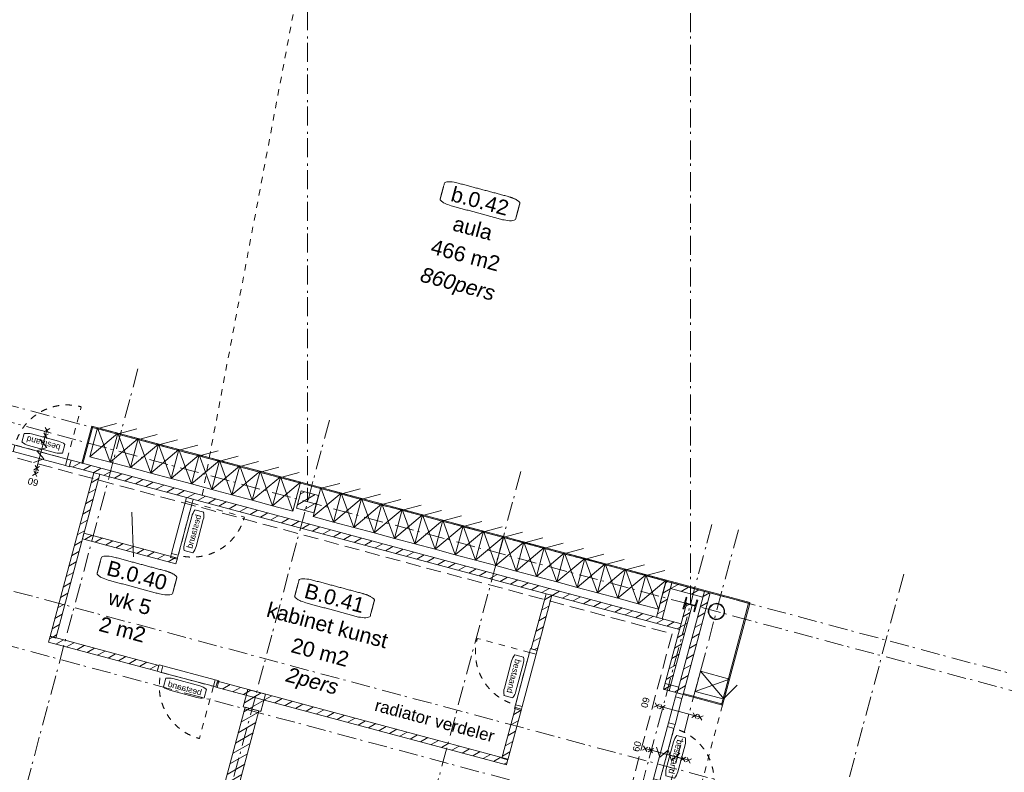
# Model space of a CAD drawing. Header units: millimetres. Extents: x -62314 to 79800, y -34032 to 28340.
# Tile 36 of 85: x 24238 to 40633, y -12281 to 247. Entities that reach past the tile are written whole.
import ezdxf
from ezdxf.enums import TextEntityAlignment as Align

# ---------------------------------------------------------------- set-up
doc = ezdxf.new("R2010")
doc.units = ezdxf.units.MM
doc.header["$LTSCALE"] = 508
doc.header["$PDMODE"] = 1
doc.header["$PDSIZE"] = -2
for name, pattern in [('Dash Style-1', [0.41664, 0.20828, -0.20836]), ('Dash Style-2', [0.694425, 0.48607, -0.208355]), ('Dash Style-6', [1.04164, 0.625, -0.20828, 0.06943, -0.13893])]:
    doc.linetypes.add(name, pattern=pattern)
for name, color, linetype, lineweight in [('(00) tekening-bovenliggend', 8, 'Dash Style-1', 0), ('(00) tekening-lijn draairichting', 7, 'Dash Style-1', 0), ('(00) tekening-merk kozijn', 40, 'Continuous', 0), ('(00) tekening-stramien-algemeen', 7, 'Dash Style-6', 0), ('(00) tekst-algemeen', 8, 'Continuous', 0), ('(00) tekst-ruimtenummer-algemeen', 8, 'Continuous', 0), ('(00) tekst-ruimtenummer-gradering', 8, 'Continuous', 0), ('(04) bouwaanvraag-brandweer-bestaand-WBDBO 60min', 1, 'Dash Style-2', 0), ('(21) buitenwanden-bestaand', 7, 'Continuous', 0), ('(28) hoofddraagconstructie-H staalprofielen', 33, 'Continuous', 0), ('(42) binnenwandafwerkingen-R plaatmateriaal algemeen', 12, 'Continuous', 0), ('AL28MH--_METAAL', 3, 'Continuous', 0), ('None', 7, 'Continuous', 0)]:
    doc.layers.add(name, color=color, linetype=linetype, lineweight=lineweight)
doc.styles.add('Arial', font='Arial')
doc.styles.add('Arial Italic (italic)', font='Arial Italic')
doc.styles.add('Helvetica', font='Helvetica')
pattern_1 = [(45, (0, 0), (-89.80256, 89.80256), [])]

# ---------------------------------------------------------------- blocks, each defined once
blk = doc.blocks.new('locker')
at = {"layer": 'None', "color": 17, "lineweight": 0, "transparency": 33554687}
for p, q in [((-350, 0), (0, -500)), ((-350, -500), (0, 0)), ((-65, 150), (-325, 0))]:
    blk.add_line(p, q, dxfattribs=at)
at = {"layer": 'None', "color": 17, "lineweight": 0, "transparency": 33554687, "flags": 128}
blk.add_lwpolyline([(-350, 0), (0, 0), (0, -500), (-350, -500)], close=True, dxfattribs=at)
blk = doc.blocks.new('Group-5-1')
at = {"layer": '(42) binnenwandafwerkingen-R plaatmateriaal algemeen', "color": 17, "lineweight": 0, "transparency": 33554687, "flags": 128}
for points in [[(11916, 11358), (11934, 11358), (11934, 10721), (11916, 10721)], [(13264, 11358), (13282, 11358), (13282, 10721), (13264, 10721)], [(15546, 11358), (15564, 11358), (15564, 10721), (15546, 10721)], [(16564, 11358), (16582, 11358), (16582, 10721), (16564, 10721)], [(21424, 11339), (21442, 11339), (21442, 10721), (21424, 10721)], [(22442, 11358), (22460, 11358), (22460, 10721), (22442, 10721)], [(25057, 11358), (25075, 11358), (25075, 10721), (25057, 10721)], [(26530, 11358), (26548, 11358), (26548, 10721), (26530, 10721)]]:
    blk.add_lwpolyline(points, close=True, dxfattribs=at)
blk = doc.blocks.new('Group-6-1')
at = {"layer": '(42) binnenwandafwerkingen-R plaatmateriaal algemeen', "color": 17, "lineweight": 0, "transparency": 33554687, "flags": 128}
blk.add_lwpolyline([(26530, 11358), (37875, 11358), (37875, 11340), (26530, 11340)], close=True, dxfattribs=at)
at = {"layer": 'None', "color": 17, "transparency": 33554687}
for name, p in [('locker', (26980, 11357)), ('locker', (27330, 11357)), ('locker', (27680, 11357)), ('locker', (28030, 11357)), ('locker', (28380, 11357)), ('locker', (28730, 11357)), ('locker', (29080, 11357)), ('locker', (29430, 11357)), ('locker', (29780, 11357)), ('locker', (30130, 11357)), ('locker', (30830, 11357)), ('locker', (31180, 11357)), ('locker', (31530, 11357)), ('locker', (31880, 11357)), ('locker', (32230, 11357)), ('locker', (32580, 11357)), ('locker', (32930, 11357)), ('locker', (33280, 11357)), ('locker', (33630, 11357)), ('locker', (33980, 11357)), ('locker', (34330, 11357)), ('locker', (34680, 11357)), ('locker', (35030, 11357)), ('locker', (35380, 11357)), ('locker', (35730, 11357)), ('locker', (36080, 11357)), ('locker', (36430, 11357)), ('Group-5-1', (0, 0))]:
    blk.add_blockref(name, p, dxfattribs=at)
blk = doc.blocks.new('Group-7-1')
at = {"layer": '(00) tekening-bovenliggend', "color": 17, "lineweight": 0, "transparency": 33554687}
blk.add_line((37875, 9590), (37875, 8040), dxfattribs=at)
at = {"layer": '(42) binnenwandafwerkingen-R plaatmateriaal algemeen', "color": 17, "lineweight": 0, "transparency": 33554687, "flags": 128}
for points in [[(37857, 11340), (37875, 11340), (37875, 9590), (37857, 9590)], [(37195, 9608), (37875, 9608), (37875, 9590), (37195, 9590)], [(37195, 8040), (37875, 8040), (37875, 8022), (37195, 8022)], [(37857, 8040), (37875, 8040), (37875, 1858), (37857, 1858)], [(37525, 1508), (37512, 1521), (37862, 1871), (37875, 1858)], [(37507, 1508), (37525, 1508), (37525, 320), (37507, 320)]]:
    blk.add_lwpolyline(points, close=True, dxfattribs=at)
at = {"layer": 'None', "color": 17, "transparency": 33554687, "xscale": -1, "rotation": 270}
for p in [(37875, 10040), (37875, 7957), (37875, 7245), (37875, 6895), (37875, 6545), (37875, 6195), (37875, 5845), (37875, 5495), (37875, 5145), (37875, 4795), (37875, 4445), (37875, 3708), (37875, 3358), (37875, 3008), (37875, 2658), (37875, 2308)]:
    blk.add_blockref('locker', p, dxfattribs=at)
blk = doc.blocks.new('00-merk kozijn')
at = {"layer": '(00) tekening-merk kozijn', "color": 2, "lineweight": 0, "transparency": 33554687, "flags": 128}
blk.add_lwpolyline([(233, 50, 0.105357), (349, 75), (350, 75), (350, 225), (349, 225, 0.105357), (233, 250), (-233, 250, 0.105357), (-349, 225), (-350, 225), (-350, 75), (-349, 75, 0.105357), (-233, 50)], format="xyb", close=True, dxfattribs=at)
at = {"layer": 'None', "color": 2, "linetype": 'Continuous', "lineweight": 0, "transparency": 33554687}
blk.add_point((0, 0), dxfattribs=at)
at = {"layer": '(00) tekening-merk kozijn', "color": 2, "transparency": 33554687, "style": 'Arial'}
blk.add_attdef('MERK', text='', height=101, dxfattribs=at).set_placement((0, 150), align=Align.MIDDLE_CENTER)
blk = doc.blocks.new('bi-BESTAAND-01')
at = {"layer": '(00) tekening-lijn draairichting', "color": 17, "lineweight": 0, "transparency": 33554687, "flags": 128}
blk.add_lwpolyline([(67, -114), (67, -1014, 0.414214), (967, -114)], format="xyb", close=True, dxfattribs=at)
at = {"layer": 'None', "color": 17, "lineweight": 0, "transparency": 33554687, "flags": 128}
for points in [[(0, 0), (67, 0), (67, -114), (0, -114)], [(67, 0), (967, 0), (967, -114), (67, -114)], [(967, 0), (1034, 0), (1034, -114), (967, -114)]]:
    blk.add_lwpolyline(points, close=True, dxfattribs=at)
at = {"layer": '(00) tekening-merk kozijn', "color": 1, "transparency": 33554687}
ref = blk.add_blockref('00-merk kozijn', (517, -114), dxfattribs=dict(at, rotation=180))
ref.add_attrib('MERK', 'bestaand', dxfattribs={"color": 2, "transparency": 33554687, "height": 100.6, "style": 'Arial'}).set_placement((517, -264), align=Align.MIDDLE_CENTER)
blk = doc.blocks.new('Group-14-1')
at = {"layer": '(00) tekening-lijn draairichting', "color": 17, "lineweight": 0, "transparency": 33554687, "flags": 128}
blk.add_lwpolyline([(37195, 8107), (38095, 8107, 0.414214), (37195, 9007)], format="xyb", close=True, dxfattribs=at)
at = {"layer": 'None', "color": 17, "lineweight": 0, "transparency": 33554687, "flags": 128}
for points in [[(37081, 9523), (37081, 9590), (37195, 9590), (37195, 9523)], [(37081, 9074), (37081, 9523), (37195, 9523), (37195, 9074)], [(37081, 9007), (37081, 9074), (37195, 9074), (37195, 9007)], [(37081, 8107), (37081, 9007), (37195, 9007), (37195, 8107)], [(37081, 8040), (37081, 8107), (37195, 8107), (37195, 8040)]]:
    blk.add_lwpolyline(points, close=True, dxfattribs=at)
at = {"layer": '(00) tekening-merk kozijn', "color": 1, "transparency": 33554687, "rotation": 270}
blk.add_blockref('00-merk kozijn', (37195, 8557), dxfattribs=at).add_auto_attribs({'MERK': 'bestaand'})
blk = doc.blocks.new('Group-15-1')
at = {"layer": 'None', "color": 17, "transparency": 33554687}
for p, rotation in [((26342, 10609), 180), ((34658, 9672), 270)]:
    blk.add_blockref('bi-BESTAAND-01', p, dxfattribs=dict(at, rotation=rotation))
at = {"layer": 'None', "color": 17, "transparency": 33554687, "xscale": -1, "rotation": 90}
blk.add_blockref('bi-BESTAAND-01', (28361, 10621), dxfattribs=at)
at = {"layer": 'None', "color": 17, "transparency": 33554687}
blk.add_blockref('Group-14-1', (0, 0), dxfattribs=at)
at = {"layer": 'None', "color": 17, "transparency": 33554687, "xscale": -1}
blk.add_blockref('bi-BESTAAND-01', (29672, 7812), dxfattribs=at)
blk = doc.blocks.new('kolom rond')
at = {"layer": '(28) hoofddraagconstructie-H staalprofielen', "color": 1, "lineweight": 0, "transparency": 33554687, "flags": 128}
for points in [[(-137, 0, -0.414214), (0, 136, -0.414214), (136, 0, -0.414214), (0, -137, -0.414214)], [(-129, 0, -0.414214), (0, 128, -0.414214), (128, 0, -0.414214), (0, -129, -0.414214)]]:
    blk.add_lwpolyline(points, format="xyb", close=True, dxfattribs=at)
blk.add_lwpolyline([(128, 0), (128, -13), (126, -25), (123, -37), (119, -49), (113, -61), (107, -71), (99, -82), (91, -91), (82, -99), (71, -107), (61, -113), (49, -119), (37, -123), (25, -126), (13, -128), (0, -129), (-13, -128), (-25, -126), (-37, -123), (-49, -119), (-61, -113), (-71, -107), (-82, -99), (-91, -91), (-99, -82), (-107, -71), (-113, -61), (-119, -49), (-123, -37), (-126, -25), (-128, -13), (-129, 0), (-128, 13), (-126, 25), (-123, 37), (-119, 49), (-113, 61), (-107, 71), (-99, 82), (-91, 91), (-82, 99), (-71, 107), (-61, 113), (-49, 119), (-37, 123), (-25, 126), (-13, 128), (0, 128), (13, 128), (25, 126), (37, 123), (49, 119), (61, 113), (71, 107), (82, 99), (91, 91), (99, 82), (107, 71), (113, 61), (119, 49), (123, 37), (126, 25), (128, 13)], close=True, dxfattribs=at)
blk = doc.blocks.new('kolom staal bestaand')
at = {"layer": 'AL28MH--_METAAL', "color": 1, "lineweight": 0, "transparency": 33554687, "flags": 128}
blk.add_lwpolyline([(-100, 200), (100, 200), (100, 185), (22.5, 185), (22.5, 185, 0.4142136), (4.5, 167), (4.5, 33, 0.4142136), (22.5, 15), (100, 15), (100, 0), (-100, 0), (-100, 15), (-22.5, 15, 0.4142136), (-4.5, 33), (-4.5, 167, 0.4142136), (-22.5, 185), (-100, 185)], format="xyb", close=True, dxfattribs=at)
blk = doc.blocks.new('(00)-1-ruimtenummer-200')
at = {"layer": '(00) tekst-ruimtenummer-algemeen', "color": 17, "lineweight": 0, "transparency": 33554687}
blk.add_open_spline([(433, 618), (491, 618), (592, 600), (650, 570), (650, 420), (650, 271), (592, 241), (491, 223), (0, 223), (-491, 223), (-592, 241), (-650, 271), (-650, 420), (-650, 570), (-592, 600), (-491, 618), (-15, 618), (433, 618)], degree=2, knots=[0, 0, 0, 0.013296, 0.026591, 0.039887, 0.251662, 0.264958, 0.278253, 0.291549, 0.503324, 0.51662, 0.529915, 0.543211, 0.754986, 0.768281, 0.781577, 0.794873, 1, 1, 1], dxfattribs=at)
at = {"layer": 'None', "color": 2, "linetype": 'Continuous', "lineweight": 0}
blk.add_point((0, 0), dxfattribs=at)
at = {"layer": '(00) tekst-ruimtenummer-algemeen', "color": 17, "transparency": 33554687, "style": 'Arial'}
for tag, p in [('nummer', (0, 223)), ('naam', (0, -243)), ('oppervlak', (0, -710))]:
    blk.add_attdef(tag, text='', height=251, dxfattribs=at).set_placement(p, align=Align.BOTTOM_CENTER)
at = {"layer": '(00) tekst-ruimtenummer-gradering', "color": 17, "transparency": 33554687, "style": 'Arial Italic (italic)'}
blk.add_attdef('personen', text='', height=251, dxfattribs=at).set_placement((0, -876), align=Align.TOP_CENTER)
at = {"layer": 'None', "color": 0, "flags": 1}
blk.add_attdef('klasse', (-1353, -1667), '', height=251, dxfattribs=at)
blk = doc.blocks.new('Group-46-1')
at = {"layer": '(04) bouwaanvraag-brandweer-bestaand-WBDBO 60min', "color": 1, "lineweight": 0, "transparency": 33554687}
for p, q in [((-37.5, -412.5), (37.5, -337.5)), ((-37.5, -337.5), (37.5, -412.5))]:
    blk.add_line(p, q, dxfattribs=at)
blk = doc.blocks.new('Group-47-1')
at = {"layer": '(04) bouwaanvraag-brandweer-bestaand-WBDBO 60min', "color": 1, "lineweight": 0, "transparency": 33554687}
for p, q in [((-37.5, 412.5), (37.5, 337.5)), ((-37.5, 337.5), (37.5, 412.5))]:
    blk.add_line(p, q, dxfattribs=at)
blk = doc.blocks.new('Group-48-1')
at = {"layer": '(04) bouwaanvraag-brandweer-bestaand-WBDBO 60min', "color": 1, "lineweight": 0, "transparency": 33554687}
for p, q in [((-38, 241), (38, 316)), ((-38, 316), (38, 241))]:
    blk.add_line(p, q, dxfattribs=at)
blk = doc.blocks.new('Group-49-1')
at = {"layer": '(04) bouwaanvraag-brandweer-bestaand-WBDBO 60min', "color": 1, "lineweight": 0, "transparency": 33554687}
for p, q in [((-38, -243), (38, -318)), ((-38, -318), (38, -243))]:
    blk.add_line(p, q, dxfattribs=at)
blk = doc.blocks.new('Group-50-1')
at = {"layer": '(04) bouwaanvraag-brandweer-bestaand-WBDBO 60min', "color": 1, "linetype": 'Continuous', "lineweight": 0, "transparency": 33554687}
for p, q in [((75, 200), (-75, 100)), ((75, 0), (-75, 100)), ((75, 0), (-75, -100)), ((-75, -100), (75, -200))]:
    blk.add_line(p, q, dxfattribs=at)
blk = doc.blocks.new('brand-zs deur-2')
at = {"layer": '(04) bouwaanvraag-brandweer-bestaand-WBDBO 60min', "color": 1, "linetype": 'Continuous', "lineweight": 0, "transparency": 33554687}
blk.add_line((0, -250), (0, 250), dxfattribs=at)
at = {"layer": '(04) bouwaanvraag-brandweer-bestaand-WBDBO 60min', "color": 2, "linetype": 'Continuous', "lineweight": 0, "transparency": 33554687}
blk.add_point((0, 0), dxfattribs=at)
at = {"layer": '(04) bouwaanvraag-brandweer-bestaand-WBDBO 60min', "color": 1, "transparency": 33554687}
blk.add_blockref('Group-50-1', (0, 0), dxfattribs=at)
blk = doc.blocks.new('brand-rw 60 + zelfs')
at = {"layer": '(04) bouwaanvraag-brandweer-bestaand-WBDBO 60min', "color": 1, "linetype": 'Continuous', "lineweight": 0, "transparency": 33554687}
blk.add_line((0, -375), (0, 375), dxfattribs=at)
at = {"layer": '(04) bouwaanvraag-brandweer-bestaand-WBDBO 60min', "color": 2, "linetype": 'Continuous', "lineweight": 0, "transparency": 33554687}
blk.add_point((0, 0), dxfattribs=at)
at = {"layer": '(04) bouwaanvraag-brandweer-bestaand-WBDBO 60min', "color": 1, "transparency": 33554687}
for name in ['Group-47-1', 'Group-48-1', 'Group-49-1', 'Group-46-1']:
    blk.add_blockref(name, (0, 0), dxfattribs=at)
at = {"layer": 'None', "color": 17, "transparency": 33554687}
blk.add_blockref('brand-zs deur-2', (0, 0), dxfattribs=at)
at = {"layer": '(04) bouwaanvraag-brandweer-bestaand-WBDBO 60min', "color": 1, "transparency": 33554687, "insert": (0, 459.4875), "char_height": 113.17139, "attachment_point": 8, "line_spacing_factor": 0.963327, "style": 'Arial'}
blk.add_mtext('60', dxfattribs=at)
blk = doc.blocks.new('Group-51-1')
at = {"layer": '(04) bouwaanvraag-brandweer-bestaand-WBDBO 60min', "color": 1, "linetype": 'Continuous', "lineweight": 0, "transparency": 33554687}
for p, q in [((37.5, 412.5), (-37.5, 337.5)), ((37.5, 337.5), (-37.5, 412.5))]:
    blk.add_line(p, q, dxfattribs=at)
blk = doc.blocks.new('Group-52-1')
at = {"layer": '(04) bouwaanvraag-brandweer-bestaand-WBDBO 60min', "color": 1, "linetype": 'Continuous', "lineweight": 0, "transparency": 33554687}
for p, q in [((37.5, -412.5), (-37.5, -337.5)), ((37.5, -337.5), (-37.5, -412.5))]:
    blk.add_line(p, q, dxfattribs=at)
blk = doc.blocks.new('Group-53-1')
at = {"layer": '(04) bouwaanvraag-brandweer-bestaand-WBDBO 60min', "color": 1, "linetype": 'Continuous', "lineweight": 0, "transparency": 33554687}
for p, q in [((38, 315), (-38, 240)), ((38, 240), (-38, 315))]:
    blk.add_line(p, q, dxfattribs=at)
blk = doc.blocks.new('Group-54-1')
at = {"layer": '(04) bouwaanvraag-brandweer-bestaand-WBDBO 60min', "color": 1, "linetype": 'Continuous', "lineweight": 0, "transparency": 33554687}
for p, q in [((38, -315), (-38, -240)), ((38, -240), (-38, -315))]:
    blk.add_line(p, q, dxfattribs=at)
blk = doc.blocks.new('brand-60 wbdbo')
at = {"layer": '(04) bouwaanvraag-brandweer-bestaand-WBDBO 60min', "color": 1, "linetype": 'Continuous', "lineweight": 0, "transparency": 33554687}
blk.add_line((0, 375), (0, -375), dxfattribs=at)
at = {"layer": '(04) bouwaanvraag-brandweer-bestaand-WBDBO 60min', "color": 2, "linetype": 'Continuous', "lineweight": 0, "transparency": 33554687}
blk.add_point((0, 0), dxfattribs=at)
at = {"layer": '(04) bouwaanvraag-brandweer-bestaand-WBDBO 60min', "color": 1, "transparency": 33554687}
for name in ['Group-51-1', 'Group-53-1', 'Group-54-1', 'Group-52-1']:
    blk.add_blockref(name, (0, 0), dxfattribs=at)
at = {"layer": '(04) bouwaanvraag-brandweer-bestaand-WBDBO 60min', "color": 1, "transparency": 33554687, "insert": (0, -631), "char_height": 113.2, "attachment_point": 8, "line_spacing_factor": 0.963327, "style": 'Arial'}
blk.add_mtext('60', dxfattribs=at)
blk = doc.blocks.new('blok B 00')
at = {"layer": '(21) buitenwanden-bestaand', "linetype": 'Continuous', "lineweight": 0, "transparency": 33554687}
h = blk.add_hatch(dxfattribs=at)
h.set_pattern_fill('Brick', style=0, pattern_type=2)
h.set_pattern_definition(pattern_1)
h.paths.add_polyline_path([(36434.6, 10720.6), (36534.6, 10720.6), (36534.6, 11340.1), (36434.6, 11340.1)])
h = blk.add_hatch(dxfattribs=at)
h.set_pattern_fill('Brick', style=0, pattern_type=2)
h.set_pattern_definition(pattern_1)
h.paths.add_polyline_path([(37094.6, 11240.1), (37094.6, 11340.1), (36534.6, 11340.1), (36534.6, 11240.1)])
h = blk.add_hatch(dxfattribs=at)
h.set_pattern_fill('Brick', style=0, pattern_type=2)
h.set_pattern_definition(pattern_1)
h.paths.add_polyline_path([(37094.6, 9590.1), (37194.6, 9590.1), (37194.6, 11340.1), (37094.6, 11340.1)])
h = blk.add_hatch(dxfattribs=at)
h.set_pattern_fill('Brick', style=0, pattern_type=2)
h.set_pattern_definition(pattern_1)
h.paths.add_polyline_path([(30175.4, 11220), (30475.4, 11220), (30475.4, 10920), (30175.4, 10920)])
h = blk.add_hatch(dxfattribs=at)
h.set_pattern_fill('Brick', style=0, pattern_type=2)
h.set_pattern_definition(pattern_1)
h.paths.add_polyline_path([(36857.6, 9590.1), (36957.6, 9590.1), (36957.6, 11065.6), (36857.6, 11065.6)])
h = blk.add_hatch(dxfattribs=at)
h.set_pattern_fill('Brick', style=0, pattern_type=2)
h.set_pattern_definition(pattern_1)
h.paths.add_polyline_path([(26343.6, 10720.6), (26343.6, 10620.6), (36857.6, 10620.6), (36857.6, 10720.6)])
h = blk.add_hatch(dxfattribs=at)
h.set_pattern_fill('Brick', style=0, pattern_type=2)
h.set_pattern_definition(pattern_1)
h.paths.add_polyline_path([(26763.1, 7795.8), (26863.1, 7795.8), (26863.1, 10618), (26763.1, 10618)])
h = blk.add_hatch(dxfattribs=at)
h.set_pattern_fill('Brick', style=0, pattern_type=2)
h.set_pattern_definition(pattern_1)
h.paths.add_polyline_path([(34557.7, 9671.8), (34657.7, 9671.8), (34657.7, 10620.6), (34557.7, 10620.6)])
h = blk.add_hatch(dxfattribs=at)
h.set_pattern_fill('Brick', style=0, pattern_type=2)
h.set_pattern_definition(pattern_1)
h.paths.add_polyline_path([(36857.6, 9590.1), (37094.6, 9590.1), (37094.6, 9690.1), (36857.6, 9690.1)])
h = blk.add_hatch(dxfattribs=at)
h.set_pattern_fill('Brick', style=0, pattern_type=2)
h.set_pattern_definition(pattern_1)
h.paths.add_polyline_path([(28475.1, 9505.3), (28475.1, 9605.3), (26863.4, 9605.3), (26863.4, 9505.3)])
h = blk.add_hatch(dxfattribs=at)
h.set_pattern_fill('Brick', style=0, pattern_type=2)
h.set_pattern_definition(pattern_1)
h.paths.add_polyline_path([(34657.7, 8660), (34557.7, 8660), (34557.7, 7784.7), (34657.7, 7784.7)])
h = blk.add_hatch(dxfattribs=at)
h.set_pattern_fill('Brick', style=0, pattern_type=2)
h.set_pattern_definition(pattern_1)
h.paths.add_polyline_path([(28638, 7698.4), (28638, 7798.3), (26763.1, 7798.3), (26763.1, 7698.4)])
h = blk.add_hatch(dxfattribs=at)
h.set_pattern_fill('Brick', style=0, pattern_type=2)
h.set_pattern_definition(pattern_1)
h.paths.add_polyline_path([(29649.8, 7798.3), (29649.8, 7698.4), (34657.7, 7698.4), (34657.7, 7798.3)])
h = blk.add_hatch(dxfattribs=at)
h.set_pattern_fill('Brick', style=0, pattern_type=2)
h.set_pattern_definition(pattern_1)
h.paths.add_polyline_path([(30175, 7798.3), (30475, 7798.3), (30475, 7498.4), (30175, 7498.4)])
h = blk.add_hatch(dxfattribs=at)
h.set_pattern_fill('Brick', style=0, pattern_type=2)
h.set_pattern_definition(pattern_1)
h.paths.add_polyline_path([(30204.6, 7498.3), (30204.6, 4109.2), (30444.6, 4109.2), (30444.6, 7498.3)])
at = {"layer": '(04) bouwaanvraag-brandweer-bestaand-WBDBO 60min', "color": 6, "lineweight": 0, "transparency": 33554687}
for p, q in [((24765.4, 10520.5), (36757.6, 10519.1)), ((36757.6, 10519.1), (36757.6, 0))]:
    blk.add_line(p, q, dxfattribs=at)
at = {"layer": '(21) buitenwanden-bestaand', "color": 1, "lineweight": 0, "transparency": 33554687, "flags": 128}
for points in [[(36434.6, 10720.6), (36534.6, 10720.6), (36534.6, 11340.1), (36434.6, 11340.1)], [(37094.6, 11240.1), (37094.6, 11340.1), (36534.6, 11340.1), (36534.6, 11240.1)], [(37094.6, 9590.1), (37194.6, 9590.1), (37194.6, 11340.1), (37094.6, 11340.1)], [(30175.4, 11220), (30475.4, 11220), (30475.4, 10920), (30175.4, 10920)], [(36857.6, 9590.1), (36957.6, 9590.1), (36957.6, 11065.6), (36857.6, 11065.6)], [(26343.6, 10720.6), (26343.6, 10620.6), (36857.6, 10620.6), (36857.6, 10720.6)], [(26763.1, 7795.8), (26863.1, 7795.8), (26863.1, 10618), (26763.1, 10618)], [(34557.7, 9671.8), (34657.7, 9671.8), (34657.7, 10620.6), (34557.7, 10620.6)], [(36857.6, 9590.1), (37094.6, 9590.1), (37094.6, 9690.1), (36857.6, 9690.1)], [(28475.1, 9505.3), (28475.1, 9605.3), (26863.4, 9605.3), (26863.4, 9505.3)], [(34657.7, 8660), (34557.7, 8660), (34557.7, 7784.7), (34657.7, 7784.7)], [(28638, 7698.4), (28638, 7798.3), (26763.1, 7798.3), (26763.1, 7698.4)], [(29649.8, 7798.3), (29649.8, 7698.4), (34657.7, 7698.4), (34657.7, 7798.3)], [(30175, 7798.3), (30475, 7798.3), (30475, 7498.4), (30175, 7498.4)], [(30204.6, 7498.3), (30204.6, 4109.2), (30444.6, 4109.2), (30444.6, 7498.3)]]:
    blk.add_lwpolyline(points, close=True, dxfattribs=at)
at = {"layer": 'None', "color": 17, "lineweight": 0, "transparency": 33554687}
blk.add_line((27544, 10145.4), (27762.2, 9434.4), dxfattribs=at)
at = {"layer": 'None', "color": 17, "transparency": 33554687}
for p, values in [((31804, 16226), {'nummer': 'b.0.42', 'naam': 'aula', 'oppervlak': '466 m2', 'personen': '860pers'}), ((31175.4, 9215.8), {'nummer': 'B.0.41', 'naam': 'kabinet kunst', 'oppervlak': '20 m2', 'personen': '2pers'})]:
    blk.add_blockref('(00)-1-ruimtenummer-200', p, dxfattribs=at).add_auto_attribs(values)
for name, p in [('Group-15-1', (0, 0)), ('Group-6-1', (0, 0)), ('Group-7-1', (0, 0)), ('kolom rond', (37375, 11070))]:
    blk.add_blockref(name, p, dxfattribs=at)
for name, p, rotation in [('kolom staal bestaand', (37024.6, 11070.1), 90), ('brand-rw 60 + zelfs', (25825, 10723.4), 180), ('brand-60 wbdbo', (37194.8, 9298.6), 270), ('brand-rw 60 + zelfs', (37194.6, 8557.2), 90)]:
    blk.add_blockref(name, p, dxfattribs=dict(at, rotation=rotation))
ref = blk.add_blockref('(00)-1-ruimtenummer-200', (27899.5, 8729.5), dxfattribs=at)
ref.add_attrib('nummer', 'B.0.40', dxfattribs={"layer": '(00) tekst-ruimtenummer-algemeen', "color": 17, "transparency": 33554687, "height": 251.49, "style": 'Arial'}).set_placement((27899.5, 8952.4), align=Align.BOTTOM_CENTER)
ref.add_attrib('naam', 'wk 5', dxfattribs={"layer": '(00) tekst-ruimtenummer-algemeen', "color": 17, "transparency": 33554687, "height": 251.49, "style": 'Arial'}).set_placement((27899.5, 8486.1), align=Align.BOTTOM_CENTER)
ref.add_attrib('oppervlak', '2 m2', dxfattribs={"layer": '(00) tekst-ruimtenummer-algemeen', "color": 17, "transparency": 33554687, "height": 251.49, "style": 'Arial'}).set_placement((27899.5, 8019.8), align=Align.BOTTOM_CENTER)
at = {"layer": '(00) tekst-algemeen', "color": 17, "transparency": 33554687, "insert": (33313.1, 8201.7), "char_height": 201.194, "attachment_point": 2, "line_spacing_factor": 0.836574, "style": 'Helvetica'}
blk.add_mtext('radiator verdeler', dxfattribs=at)
blk = doc.blocks.new('Group-195-1')
at = {"layer": '(00) tekening-stramien-algemeen', "color": 2, "lineweight": 0, "transparency": 33554687}
for p, q in [((71038, 270), (-1885, 270)), ((71038, 0), (-1885, 0)), ((71014, -2705), (-1885, -2705)), ((71014, -3600), (-1885, -3600))]:
    blk.add_line(p, q, dxfattribs=at)
blk = doc.blocks.new('Stramien blok B')
at = {"layer": '(00) tekening-stramien-algemeen', "color": 2, "lineweight": 0, "transparency": 33554687}
for p, q in [((36655, 0.2), (33139.8, 13119.1)), ((26981.9, 11469.1), (30055, 0)), ((26755, 1407.7), (26755, -14990)), ((30055, 1407.7), (30055, -14990)), ((33355, 1407.7), (33355, -14990)), ((39955, 1407.7), (39955, -14990))]:
    blk.add_line(p, q, dxfattribs=at)
at = {"layer": '(00) tekening-stramien-algemeen', "color": 2, "lineweight": 0, "transparency": 33554687, "flags": 128}
for points in [[(36108.4, -15119.3), (36655, -14572.6), (36655, 1407.7)], [(37105, 1406.1), (37105, -14573.1), (37651.4, -15119.5)]]:
    blk.add_lwpolyline(points, dxfattribs=at)
at = {"layer": 'None', "color": 17, "transparency": 33554687}
blk.add_blockref('Group-195-1', (0, 0), dxfattribs=at)

msp = doc.modelspace()

# ---------------------------------------------------------------- linework, layer by layer
at = {"layer": '(00) tekening-bovenliggend', "color": 17, "lineweight": 0, "transparency": 33554687}
msp.add_line((27276.55, -7670.48), (29503.39, 4095.03), dxfattribs=at)

# ---------------------------------------------------------------- block references
at = {"layer": 'None', "color": 17, "transparency": 33554687}
for name, p, rotation in [('Stramien blok B', (0, 0), 344.9999645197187), ('blok B 00', (-3125.94, -10622.93), 344.9999999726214)]:
    msp.add_blockref(name, p, dxfattribs=dict(at, rotation=rotation))

doc.saveas('drawing.dxf')
